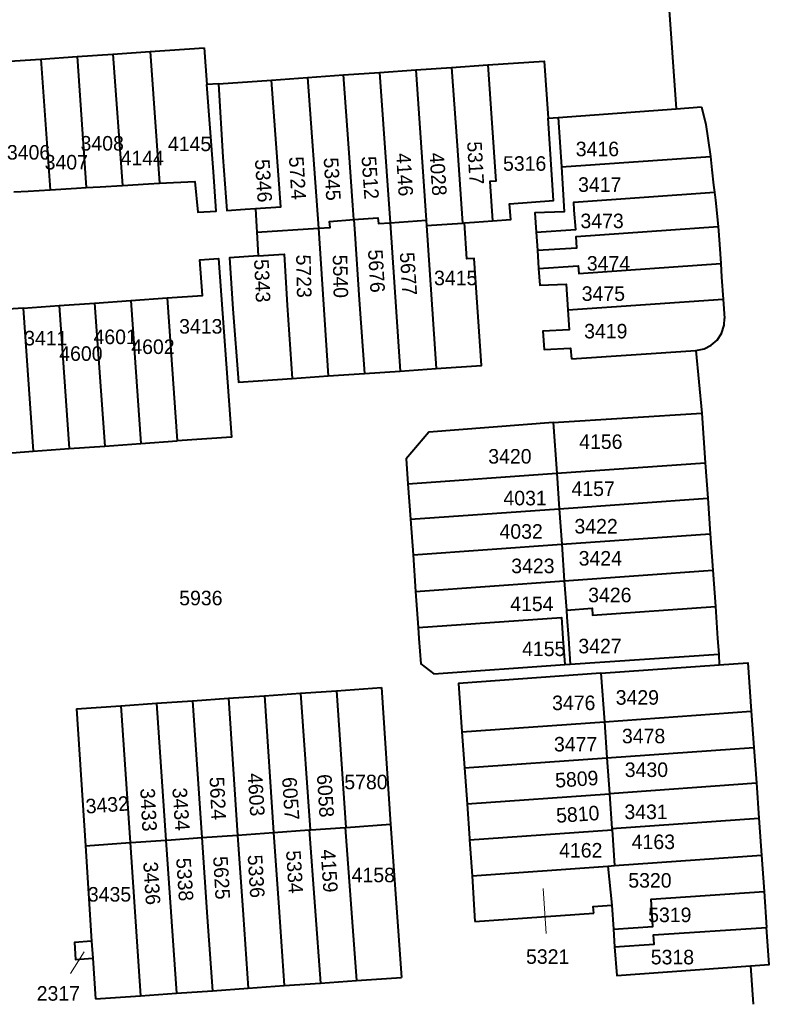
# Model space of a CAD drawing. Extents: x 99476 to 102828, y 406437 to 407931.
# Tile 3 of 48: x 99836 to 99965, y 406437 to 406606. Entities that reach past the tile are written whole.
import ezdxf
from ezdxf.enums import TextEntityAlignment as Align

# ---------------------------------------------------------------- set-up
doc = ezdxf.new("R2010")
doc.units = 0
doc.header["$MEASUREMENT"] = 0
for name, color, linetype, lineweight in [('BK_aanpijling', 10, 'Continuous', 0), ('BK_perceelnr', 10, 'Continuous', 13), ('BK_perceelnummer onder hoek', 10, 'Continuous', 13), ('BK_perceelsgrens', 10, 'Continuous', 40)]:
    doc.layers.add(name, color=color, linetype=linetype, lineweight=lineweight)
doc.styles.add('Style-WORKING', font='WORKING.shx')

msp = doc.modelspace()

# ---------------------------------------------------------------- linework, layer by layer
at = {"layer": 'BK_aanpijling', "linetype": 'Continuous', "lineweight": 0}
for p, q in [((99926.589975, 406449.314808), (99926.065, 406457.045)), ((99844.903567, 406442.391757), (99847.255, 406446.165))]:
    msp.add_line(p, q, dxfattribs=at)
at = {"layer": 'BK_perceelsgrens', "linetype": 'Continuous', "lineweight": 40}
for p, q in [((99947.099, 406617.279), (99948.923, 406590.998)), ((99846.054, 406599.976), (99852.136, 406600.391)), ((99852.136, 406600.391), (99858.563, 406600.829)), ((99852.136, 406600.391), (99853.832, 406577.837)), ((99858.563, 406600.829), (99867.84, 406601.46)), ((99858.563, 406600.829), (99860.208, 406578.201)), ((99867.84, 406601.46), (99868.316, 406595.166)), ((99833.555, 406599.125), (99839.774, 406599.549)), ((99839.774, 406599.549), (99846.054, 406599.976)), ((99839.774, 406599.549), (99841.374, 406577.086)), ((99846.054, 406599.976), (99847.554, 406577.463)), ((99910.336, 406598.097), (99916.556, 406598.53)), ((99885.615, 406596.373), (99891.794, 406596.804)), ((99891.794, 406596.804), (99897.99, 406597.236)), ((99897.99, 406597.236), (99904.187, 406597.668)), ((99897.99, 406597.236), (99899.801, 406571.427)), ((99904.187, 406597.668), (99910.336, 406598.097)), ((99904.187, 406597.668), (99906.014, 406571.854)), ((99870.29, 406595.304), (99868.316, 406595.166)), ((99870.29, 406595.304), (99879.438, 406595.942)), ((99879.438, 406595.942), (99885.615, 406596.373)), ((99885.615, 406596.373), (99887.465, 406570.459)), ((99928.679, 406589.513), (99948.923, 406590.998)), ((99948.923, 406590.998), (99953.304, 406591.319)), ((99926.921, 406589.404), (99928.679, 406589.513)), ((99928.679, 406589.513), (99929.219, 406581.026)), ((99929.219, 406581.026), (99954.819, 406582.804)), ((99899.801, 406571.427), (99906.014, 406571.854)), ((99899.801, 406571.427), (99901.548, 406545.937)), ((99906.014, 406571.854), (99906.059, 406570.958)), ((99906.059, 406570.958), (99912.238, 406571.36)), ((99912.238, 406571.36), (99912.56, 406571.38)), ((99876.896, 406569.796), (99887.465, 406570.459)), ((99876.896, 406569.796), (99877.13, 406565.74)), ((99887.465, 406570.459), (99889.177, 406545.092)), ((99906.059, 406570.958), (99907.734, 406546.36)), ((99924.881, 406569.773), (99925.093, 406566.726)), ((99925.093, 406566.726), (99925.312, 406563.566)), ((99849.028, 406557.622), (99855.258, 406558.062)), ((99855.258, 406558.062), (99861.476, 406558.501)), ((99855.258, 406558.062), (99856.995, 406533.485)), ((99861.476, 406558.501), (99863.213, 406533.923)), ((99930.328, 406556.439), (99957.013, 406558.293)), ((99957.013, 406558.293), (99957.248, 406554.974)), ((99836.734, 406556.753), (99842.929, 406557.191)), ((99836.734, 406556.753), (99838.471, 406532.18)), ((99842.929, 406557.191), (99849.028, 406557.622)), ((99842.929, 406557.191), (99844.666, 406532.616)), ((99849.028, 406557.622), (99850.765, 406533.046)), ((99930.95, 406548.014), (99952.298, 406549.473)), ((99952.298, 406549.473), (99953.32, 406538.68)), ((99901.548, 406545.937), (99907.734, 406546.36)), ((99882.979, 406544.669), (99889.177, 406545.092)), ((99889.177, 406545.092), (99895.378, 406545.516)), ((99895.378, 406545.516), (99901.548, 406545.937)), ((99927.794, 406537.093), (99953.32, 406538.68)), ((99953.32, 406538.68), (99953.923, 406530.182)), ((99927.794, 406537.093), (99928.411, 406528.376)), ((99838.471, 406532.18), (99844.666, 406532.616)), ((99844.666, 406532.616), (99850.765, 406533.046)), ((99850.765, 406533.046), (99856.995, 406533.485)), ((99856.995, 406533.485), (99863.213, 406533.923)), ((99928.411, 406528.376), (99953.923, 406530.182)), ((99953.923, 406530.182), (99954.355, 406524.073)), ((99902.864, 406526.567), (99928.411, 406528.376)), ((99928.411, 406528.376), (99928.844, 406522.266)), ((99902.864, 406526.567), (99903.296, 406520.457)), ((99928.844, 406522.266), (99954.355, 406524.073)), ((99954.355, 406524.073), (99954.788, 406517.968)), ((99903.296, 406520.457), (99928.844, 406522.266)), ((99928.844, 406522.266), (99929.276, 406516.162)), ((99903.296, 406520.457), (99903.728, 406514.353)), ((99929.276, 406516.162), (99954.788, 406517.968)), ((99954.788, 406517.968), (99955.232, 406511.696)), ((99903.728, 406514.353), (99929.276, 406516.162)), ((99929.276, 406516.162), (99929.72, 406509.889)), ((99903.728, 406514.353), (99904.171, 406508.08)), ((99929.72, 406509.889), (99955.232, 406511.696)), ((99955.232, 406511.696), (99955.672, 406505.476)), ((99904.171, 406508.08), (99929.72, 406509.889)), ((99929.72, 406509.889), (99930.077, 406504.854)), ((99904.171, 406508.08), (99904.611, 406501.861)), ((99955.672, 406505.476), (99956.059, 406500)), ((99904.611, 406501.861), (99904.743, 406500)), ((99929.474, 406500), (99929.791, 406495.517)), ((99930.421, 406500), (99930.734, 406495.582)), ((99956.059, 406500), (99956.25, 406497.3)), ((99930.734, 406495.582), (99956.25, 406497.3)), ((99956.25, 406497.3), (99956.316, 406495.45)), ((99929.791, 406495.517), (99930.734, 406495.582)), ((99936.006, 406494.01), (99956.316, 406495.45)), ((99936.006, 406494.01), (99936.599, 406485.674)), ((99872.041, 406489.717), (99878.208, 406490.143)), ((99878.208, 406490.143), (99884.414, 406490.572)), ((99878.208, 406490.143), (99879.789, 406466.632)), ((99884.414, 406490.572), (99890.584, 406490.998)), ((99884.414, 406490.572), (99886.039, 406467.087)), ((99890.584, 406490.998), (99898.313, 406491.532)), ((99890.584, 406490.998), (99892.212, 406467.526)), ((99898.313, 406491.532), (99899.888, 406468.058)), ((99845.919, 406487.912), (99853.517, 406488.437)), ((99853.517, 406488.437), (99859.676, 406488.863)), ((99853.517, 406488.437), (99855.137, 406464.899)), ((99859.676, 406488.863), (99865.868, 406489.291)), ((99859.676, 406488.863), (99861.241, 406465.34)), ((99865.868, 406489.291), (99867.477, 406465.778)), ((99872.041, 406489.717), (99873.604, 406466.207)), ((99845.919, 406487.912), (99847.457, 406464.356)), ((99936.599, 406485.674), (99961.846, 406487.468)), ((99961.846, 406487.468), (99962.286, 406481.265)), ((99912.135, 406483.935), (99936.599, 406485.674)), ((99936.599, 406485.674), (99937.04, 406479.471)), ((99912.135, 406483.935), (99912.575, 406477.732)), ((99937.04, 406479.471), (99962.286, 406481.265)), ((99962.286, 406481.265), (99962.72, 406475.161)), ((99912.575, 406477.732), (99937.04, 406479.471)), ((99937.04, 406479.471), (99937.474, 406473.367)), ((99912.575, 406477.732), (99913.011, 406471.587)), ((99937.474, 406473.367), (99962.72, 406475.161)), ((99962.72, 406475.161), (99963.148, 406469.121)), ((99913.011, 406471.587), (99937.479, 406473.293)), ((99937.474, 406473.367), (99937.479, 406473.293)), ((99937.479, 406473.293), (99937.903, 406467.327)), ((99913.011, 406471.587), (99913.436, 406465.588)), ((99937.903, 406467.327), (99963.148, 406469.121)), ((99963.148, 406469.121), (99963.6, 406462.75)), ((99873.604, 406466.207), (99879.789, 406466.632)), ((99879.789, 406466.632), (99885.891, 406467.076)), ((99885.891, 406467.076), (99886.039, 406467.087)), ((99885.891, 406467.076), (99887.818, 406440.767)), ((99886.039, 406467.087), (99886.183, 406467.097)), ((99886.183, 406467.097), (99892.083, 406467.517)), ((99892.083, 406467.517), (99892.212, 406467.526)), ((99892.083, 406467.517), (99893.995, 406441.203)), ((99899.888, 406468.058), (99901.763, 406441.732)), ((99913.451, 406465.373), (99937.921, 406467.079)), ((99937.903, 406467.327), (99937.921, 406467.079)), ((99937.921, 406467.079), (99938.356, 406460.956)), ((99847.457, 406464.356), (99855.137, 406464.899)), ((99855.137, 406464.899), (99856.892, 406438.585)), ((99861.241, 406465.34), (99863.095, 406439.023)), ((99867.477, 406465.778), (99873.604, 406466.207)), ((99913.436, 406465.588), (99913.451, 406465.373)), ((99913.451, 406465.373), (99913.888, 406459.217)), ((99847.457, 406464.356), (99848.49, 406447.97)), ((99938.356, 406460.956), (99963.6, 406462.75)), ((99963.6, 406462.75), (99964.043, 406456.51)), ((99913.888, 406459.217), (99937.214, 406460.875)), ((99937.214, 406460.875), (99938.356, 406460.956)), ((99937.214, 406460.875), (99937.859, 406454.15)), ((99913.888, 406459.217), (99914.363, 406451.36)), ((99964.043, 406456.51), (99964.482, 406450.315)), ((99937.859, 406454.15), (99938.152, 406450.028)), ((99914.363, 406451.36), (99934.774, 406452.795)), ((99938.152, 406450.028), (99938.368, 406446.986)), ((99848.49, 406447.97), (99848.7, 406445.05)), ((99848.7, 406445.05), (99849.191, 406438.042)), ((99961.705, 406443.71), (99962.150249, 406437.124)), ((99887.818, 406440.767), (99893.995, 406441.203)), ((99893.995, 406441.203), (99901.763, 406441.732)), ((99863.095, 406439.023), (99869.262, 406439.458)), ((99869.262, 406439.458), (99875.438, 406439.894)), ((99875.438, 406439.894), (99881.614, 406440.33)), ((99881.614, 406440.33), (99887.818, 406440.767)), ((99849.191, 406438.042), (99856.892, 406438.585)), ((99856.892, 406438.585), (99863.095, 406439.023))]:
    msp.add_line(p, q, dxfattribs=at)
at = {"layer": 'BK_perceelsgrens', "linetype": 'Continuous', "lineweight": 40, "flags": 128}
for points in [[(99916.556, 406598.53), (99926.285, 406599.208), (99926.921, 406589.404)], [(99916.556, 406598.53), (99917.972, 406578.558), (99916.911, 406578.482), (99917.397, 406571.75)], [(99893.566, 406571.951), (99893.386, 406574.374), (99892.719, 406584.212), (99891.794, 406596.804)], [(99910.336, 406598.097), (99911.284, 406585.5), (99912.238, 406571.36)], [(99860.208, 406578.201), (99866.257, 406578.487), (99866.74, 406573.22), (99869.91, 406573.43), (99869.43, 406580.16), (99868.316, 406595.166)], [(99870.29, 406595.304), (99871.061, 406582.71), (99871.72, 406573.547), (99874.91, 406573.774), (99876.66, 406573.88)], [(99876.66, 406573.88), (99881.016, 406574.176), (99879.438, 406595.942)], [(99953.304, 406591.319), (99954.05, 406588.29), (99954.399, 406585.928), (99954.819, 406582.804)], [(99917.397, 406571.75), (99920.51, 406571.97), (99920.319, 406574.693), (99927.84, 406575.212), (99926.921, 406589.404)], [(99954.819, 406582.804), (99955.075, 406580.528), (99955.376, 406577.881), (99955.514, 406576.643)], [(99929.219, 406581.026), (99929.709, 406573.314), (99924.65, 406573.11), (99924.881, 406569.773)], [(99853.832, 406577.837), (99858.29, 406578.11), (99860.208, 406578.201)], [(99835.178, 406576.709), (99837.61, 406576.85), (99841.374, 406577.086)], [(99841.374, 406577.086), (99845.91, 406577.37), (99847.554, 406577.463)], [(99847.554, 406577.463), (99849.97, 406577.6), (99853.832, 406577.837)], [(99924.881, 406569.773), (99931.683, 406570.266), (99931.436, 406573.574), (99931.34, 406574.964), (99955.514, 406576.643)], [(99955.514, 406576.643), (99955.668, 406575.269), (99956.147, 406570.777)], [(99876.66, 406573.88), (99876.844, 406570.695), (99876.896, 406569.796)], [(99887.465, 406570.459), (99889.472, 406570.586), (99889.395, 406571.644), (99893.566, 406571.951)], [(99893.566, 406571.951), (99897.713, 406572.256), (99897.784, 406571.288), (99899.801, 406571.427)], [(99893.566, 406571.951), (99893.753, 406569.507), (99894.501, 406558.143), (99895.378, 406545.516)], [(99907.734, 406546.36), (99915.492, 406546.89), (99914.242, 406565.294), (99912.952, 406565.206), (99912.56, 406571.38)], [(99912.56, 406571.38), (99914.28, 406571.53), (99917.397, 406571.75)], [(99925.093, 406566.726), (99931.885, 406567.088), (99931.747, 406569.082), (99956.147, 406570.777)], [(99956.147, 406570.777), (99956.356, 406567.746), (99956.59, 406564.4)], [(99861.476, 406558.501), (99867.548, 406558.931), (99867.115, 406565.054), (99870.308, 406565.279), (99872.53, 406534.58), (99863.213, 406533.923)], [(99877.13, 406565.74), (99872.19, 406565.41), (99872.777, 406556.642), (99873.736, 406544.037), (99882.979, 406544.669)], [(99877.13, 406565.74), (99881.57, 406566.034), (99882.135, 406557.279), (99882.979, 406544.669)], [(99925.312, 406563.566), (99932.097, 406564.022), (99932.188, 406562.706), (99956.59, 406564.4)], [(99925.312, 406563.566), (99925.51, 406560.71), (99930.037, 406560.873), (99930.328, 406556.439)], [(99956.59, 406564.4), (99956.749, 406562.081), (99957.013, 406558.293)], [(99836.734, 406556.753), (99826.464, 406556.027), (99828.14, 406531.39), (99838.471, 406532.18)], [(99930.328, 406556.439), (99930.552, 406553.027), (99926.03, 406552.8), (99926.25, 406549.64), (99930.799, 406549.853), (99930.95, 406548.014)], [(99952.298, 406549.473), (99953.718, 406549.745), (99954.961, 406550.363), (99955.968, 406551.255), (99956.728, 406552.405), (99957.175, 406553.795), (99957.248, 406554.974)], [(99927.794, 406537.093), (99906.43, 406535.46), (99902.562, 406530.839), (99902.864, 406526.567)], [(99930.077, 406504.854), (99934.487, 406505.163), (99934.57, 406503.982), (99955.672, 406505.476)], [(99930.077, 406504.854), (99930.161, 406503.67), (99930.421, 406500)], [(99904.611, 406501.861), (99929.219, 406503.603), (99929.474, 406500)], [(99904.743, 406500), (99905.054, 406495.599), (99907.29, 406493.91), (99929.791, 406495.517)], [(99956.316, 406495.45), (99961.255, 406495.801), (99961.846, 406487.468)], [(99936.006, 406494.01), (99911.543, 406492.274), (99912.135, 406483.935)], [(99865.868, 406489.291), (99865.901, 406489.293), (99872.041, 406489.717)], [(99879.789, 406466.632), (99880.734, 406452.944), (99881.614, 406440.33)], [(99892.212, 406467.526), (99892.271, 406467.53), (99899.888, 406468.058)], [(99855.137, 406464.899), (99855.258, 406464.908), (99861.241, 406465.34)], [(99861.241, 406465.34), (99861.411, 406465.352), (99867.477, 406465.778)], [(99867.477, 406465.778), (99868.396, 406452.076), (99869.262, 406439.458)], [(99873.604, 406466.207), (99874.565, 406452.51), (99875.438, 406439.894)], [(99938.152, 406450.028), (99944.946, 406450.488), (99944.653, 406455.2), (99964.043, 406456.51)], [(99934.774, 406452.795), (99934.694, 406453.925), (99937.859, 406454.15)], [(99938.368, 406446.986), (99945.135, 406447.444), (99945.036, 406449.046), (99964.482, 406450.315)], [(99961.705, 406443.71), (99964.935, 406443.939), (99964.482, 406450.315)], [(99848.49, 406447.97), (99845.56, 406447.76), (99845.77, 406444.84), (99848.7, 406445.05)], [(99938.368, 406446.986), (99938.717, 406442.078), (99961.705, 406443.71)]]:
    msp.add_lwpolyline(points, dxfattribs=at)

# ---------------------------------------------------------------- texts
at = {"layer": 'BK_perceelnr', "linetype": 'Continuous', "lineweight": 13, "style": 'Style-WORKING'}
for s, p in [('3408', (99850.336695, 406585.07)), ('4145', (99865.344542, 406584.968)), ('3416', (99935.404695, 406584.094)), ('3406', (99837.686695, 406583.515)), ('4144', (99857.212542, 406582.534)), ('3407', (99844.167613, 406581.817)), ('5316', (99922.907847, 406581.597)), ('3417', (99935.804613, 406577.976)), ('3473', (99936.210542, 406571.73)), ('3474', (99937.307542, 406564.441)), ('3415', (99911.061695, 406561.929)), ('3475', (99936.430542, 406559.241)), ('3413', (99867.267695, 406553.615)), ('3411', (99840.647695, 406551.592)), ('4601', (99852.55939, 406551.812)), ('3419', (99936.844695, 406552.793)), ('4602', (99859.05539, 406550.115)), ('4600', (99846.675471, 406548.938)), ('4156', (99935.996695, 406533.8)), ('3420', (99920.372929, 406531.283)), ('4157', (99934.675613, 406525.717)), ('4031', (99922.979695, 406524.108)), ('4032', (99922.304695, 406518.373)), ('3422', (99935.181847, 406519.268)), ('3424', (99935.903847, 406513.758)), ('3423', (99924.320847, 406512.452)), ('3426', (99937.537847, 406507.458)), ('5936', (99867.284695, 406506.937)), ('4154', (99924.150695, 406505.93)), ('4155', (99926.186695, 406498.207)), ('3427', (99935.847766, 406498.682)), ('3476', (99931.341542, 406488.925)), ('3429', (99942.264847, 406489.852)), ('3478', (99943.338542, 406483.223)), ('3477', (99931.66446, 406481.817)), ('3430', (99943.821929, 406477.434)), ('5780', (99895.644777, 406475.325)), ('3431', (99943.761847, 406470.2)), ('4162', (99932.54739, 406463.591)), ('4163', (99945.01739, 406465.044)), ('4158', (99896.906695, 406459.346)), ('5320', (99944.429082, 406458.421)), ('3435', (99851.593847, 406456.023)), ('5319', (99947.841847, 406452.493)), ('5321', (99926.861, 406445.324)), ('5318', (99948.291847, 406445.238)), ('2317', (99842.797766, 406438.997))]:
    msp.add_text(s, height=2.5, dxfattribs=at).set_placement(p, align=Align.MIDDLE_CENTER)
at = {"layer": 'BK_perceelnummer onder hoek', "linetype": 'Continuous', "lineweight": 13, "style": 'Style-WORKING'}
for s, rotation, p in [('5317', 273.299682, (99914.482562, 406581.696251)), ('4146', 273.469949, (99902.288972, 406579.686457)), ('4028', 274.057142, (99908.048978, 406579.761304)), ('5346', 273.722706, (99878.05499, 406578.639152)), ('5724', 273.473393, (99883.888982, 406579.075305)), ('5345', 273.651012, (99889.85599, 406578.933152)), ('5512', 273.992235, (99896.379989, 406579.163152)), ('5676', 273.366461, (99897.460964, 406563.123609)), ('5677', 273.76853, (99902.934612, 406562.642712)), ('5343', 272.516876, (99877.835993, 406561.441152)), ('5723', 271.251546, (99884.977993, 406562.237305)), ('5540', 271.308415, (99891.26677, 406562.207068)), ('4603', 273.497695, (99876.798963, 406473.158609)), ('6058', 273.651012, (99888.695971, 406472.963457)), ('5809', 3.637521, (99931.858848, 406475.82699)), ('5624', 272.78578, (99870.200985, 406472.507305)), ('6057', 273.935384, (99882.721649, 406472.463562)), ('3433', 273.015777, (99858.306992, 406470.556152)), ('3434', 273.894006, (99863.88199, 406470.649152)), ('3432', 4.244862, (99851.202848, 406471.405989)), ('5810', 3.76024, (99932.020951, 406469.79434)), ('5334', 273.665591, (99883.396, 406459.869)), ('4159', 273.757313, (99889.34398, 406460.055305)), ('3436', 273.78359, (99858.86399, 406457.918152)), ('5338', 273.840747, (99864.533, 406458.568)), ('5625', 273.353119, (99870.850982, 406458.847305)), ('5336', 273.469949, (99876.799, 406459.126))]:
    msp.add_text(s, height=2.5, rotation=rotation, dxfattribs=at).set_placement(p, align=Align.MIDDLE_CENTER)

doc.saveas('drawing.dxf')
